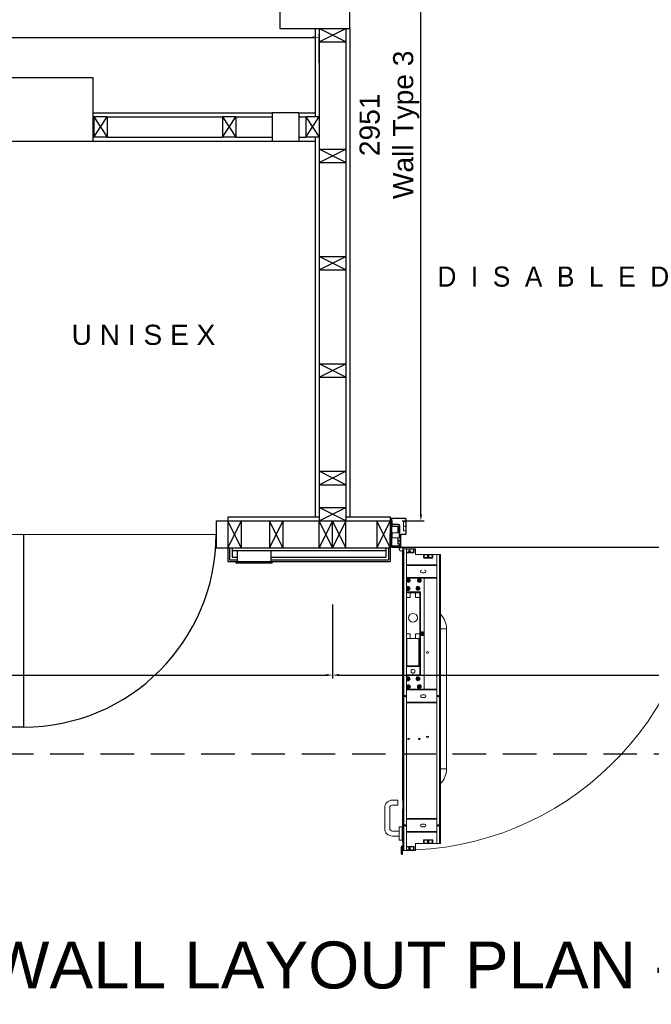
# Model space of a CAD drawing. Extents: x 333785 to 385459, y -97479 to 8502.
# Tile 4 of 89: x 341482 to 343837, y -77330 to -73662. Entities that reach past the tile are written whole.
import ezdxf

# ---------------------------------------------------------------- set-up
doc = ezdxf.new("R2010")
doc.units = 0
doc.header["$LTSCALE"] = 10
doc.linetypes.add('DASHED', pattern=[0.75, 0.5, -0.25])
doc.layers.get('0').update_dxf_attribs({"color": 1, "linetype": 'CONTINUOUS'})
doc.layers.get('DEFPOINTS').update_dxf_attribs({"linetype": 'CONTINUOUS'})
doc.layers.add('A000T600', color=6, linetype='CONTINUOUS')
doc.styles.add('ARIAL', font='arial.ttf', dxfattribs={"height": 75})
doc.styles.add('SWISS', font='swissel.ttf', dxfattribs={"height": 10})
doc.dimstyles.new('AEC-A', dxfattribs={"dimscale": 50, "dimtxt": 28, "dimasz": 2.5, "dimexe": 1.25, "dimexo": 0.625, "dimtad": 1, "dimdec": 1, "dimdsep": 46, "dimtxsty": 'ARIAL', "dimcen": 2.5, "dimadec": 0, "dimazin": 0, "dimtfac": 1, "dimtdec": 0, "dimtmove": 2, "dimatfit": 3, "dimfxl": 1, "dimtolj": 1, "dimtzin": 0, "dimarcsym": 0})

# ---------------------------------------------------------------- blocks, each defined once
blk = doc.blocks.new('*D703')
at = {"layer": 'A000T600', "color": 6, "linetype": 'Continuous', "lineweight": -2, "transparency": 16777216}
for p, q in [((342648.4, -75840.5), (342648.4, -76115.5)), ((345763.4, -75840.5), (345763.4, -76115.5)), ((342672.8, -76103.3), (345738.9, -76103.3))]:
    blk.add_line(p, q, dxfattribs=at)
at = {"layer": 'A000T600', "color": 6, "transparency": 16777216}
for points in [[(342672.8, -76099.2), (342672.8, -76107.3), (342648.4, -76103.3)], [(345738.9, -76099.2), (345738.9, -76107.3), (345763.4, -76103.3)]]:
    blk.add_solid(points, dxfattribs=at)
at = {"layer": 'DEFPOINTS', "color": 0, "transparency": 16777216}
for p in [(342648.4, -75834.4), (345763.4, -75834.4), (345763.4, -76103.3)]:
    blk.add_point(p, dxfattribs=at)
at = {"layer": 'A000T600', "color": 7, "transparency": 16777216, "insert": (344205.9, -75986), "char_height": 75, "attachment_point": 5, "style": 'ARIAL'}
blk.add_mtext('\\A1;3115\\PWall Type D', dxfattribs=at)
blk = doc.blocks.new('*D704')
at = {"layer": 'A000T600', "color": 6, "linetype": 'Continuous', "lineweight": -2, "transparency": 16777216}
for p, q in [((339438.4, -75840.5), (339438.4, -76115.5)), ((342648.4, -75840.5), (342648.4, -76115.5)), ((339462.8, -76103.3), (342623.9, -76103.3))]:
    blk.add_line(p, q, dxfattribs=at)
at = {"layer": 'A000T600', "color": 6, "transparency": 16777216}
for points in [[(339462.8, -76099.2), (339462.8, -76107.3), (339438.4, -76103.3)], [(342623.9, -76099.2), (342623.9, -76107.3), (342648.4, -76103.3)]]:
    blk.add_solid(points, dxfattribs=at)
at = {"layer": 'DEFPOINTS', "color": 0, "transparency": 16777216}
for p in [(339438.4, -75834.4), (342648.4, -75834.4), (342648.4, -76103.3)]:
    blk.add_point(p, dxfattribs=at)
at = {"layer": 'A000T600', "color": 7, "transparency": 16777216, "insert": (341043.4, -75986), "char_height": 75, "attachment_point": 5, "style": 'ARIAL'}
blk.add_mtext('\\A1;3210\\PWall Type E', dxfattribs=at)
blk = doc.blocks.new('*D706')
at = {"layer": 'A000T600', "color": 6, "linetype": 'Continuous', "lineweight": -2, "transparency": 16777216}
for p, q in [((339438.4, -73822.5), (339438.4, -73715.7)), ((342598.4, -73822.5), (342598.4, -73715.7)), ((339462.8, -73728), (342573.9, -73728))]:
    blk.add_line(p, q, dxfattribs=at)
at = {"layer": 'A000T600', "color": 6, "transparency": 16777216}
for points in [[(339462.8, -73723.9), (339462.8, -73732), (339438.4, -73728)], [(342573.9, -73723.9), (342573.9, -73732), (342598.4, -73728)]]:
    blk.add_solid(points, dxfattribs=at)
at = {"layer": 'DEFPOINTS', "color": 0, "transparency": 16777216}
for p in [(342598.4, -73728), (339438.4, -73828.6), (342598.4, -73828.6)]:
    blk.add_point(p, dxfattribs=at)
at = {"layer": 'A000T600', "color": 7, "transparency": 16777216, "insert": (341018.4, -73610.5), "char_height": 75, "attachment_point": 5, "style": 'ARIAL'}
blk.add_mtext('\\A1;3160\\PWall Type 1', dxfattribs=at)
blk = doc.blocks.new('*D708')
at = {"layer": 'A000T600', "color": 6, "linetype": 'Continuous', "lineweight": -2, "transparency": 16777216}
for p, q in [((342908.4, -72578.2), (342990.2, -72578.2)), ((342978, -75504.7), (342978, -72602.6)), ((342908.4, -75529.2), (342990.2, -75529.2))]:
    blk.add_line(p, q, dxfattribs=at)
at = {"layer": 'A000T600', "color": 6, "transparency": 16777216}
for points in [[(342973.9, -72602.6), (342982.1, -72602.6), (342978, -72578.2)], [(342973.9, -75504.7), (342982.1, -75504.7), (342978, -75529.2)]]:
    blk.add_solid(points, dxfattribs=at)
at = {"layer": 'DEFPOINTS', "color": 0, "transparency": 16777216}
for p in [(342902.3, -72578.2), (342978, -72578.2), (342902.3, -75529.2)]:
    blk.add_point(p, dxfattribs=at)
at = {"layer": 'A000T600', "color": 7, "transparency": 16777216, "insert": (342860.6, -74053.7), "char_height": 75, "attachment_point": 5, "rotation": 90, "style": 'ARIAL'}
blk.add_mtext('\\A1;2951\\PWall Type 3', dxfattribs=at)

msp = doc.modelspace()

# ---------------------------------------------------------------- linework, layer by layer
for p, q in [((342451.9, -73290.7), (342451.9, -73694.9)), ((342713.4, -73694.9), (342713.4, -73290.7)), ((342451.9, -73694.9), (342598.4, -73694.9)), ((342698.4, -73694.9), (342713.4, -73694.9)), ((341351, -74114.2), (341755.2, -74114.2))]:
    msp.add_line(p, q)
at = {"color": 1, "linetype": 'Continuous', "lineweight": 15}
for p, q in [((342865.8, -75549.5), (342863.8, -75551.5)), ((342863.8, -75551.5), (342863.8, -75571.5)), ((342864.3, -75522.1), (342864.3, -75528.2)), ((342866.3, -75528.2), (342864.3, -75528.2)), ((342866.8, -75549.5), (342865.8, -75549.5)), ((342865.8, -75549.5), (342865.8, -75573.5)), ((342866.3, -75522.1), (342866.3, -75528.2)), ((342869.8, -75521.5), (342866.8, -75521.5)), ((342866.8, -75521.5), (342866.8, -75524)), ((342866.8, -75524), (342866.8, -75621.8)), ((342869.8, -75524), (342866.8, -75524)), ((342919.4, -75518.2), (342868.2, -75518.2)), ((342919.4, -75520.2), (342868.2, -75520.2)), ((342869.8, -75521.5), (342869.8, -75524)), ((342869.8, -75524), (342869.8, -75621.8)), ((342869.8, -75526.9), (342871.3, -75526.9)), ((342893.5, -75540.6), (342869.8, -75540.6)), ((342893.5, -75543.6), (342869.8, -75543.6)), ((342892.5, -75549.5), (342869.8, -75549.5)), ((342871.3, -75526.9), (342871.3, -75540.6)), ((342871.3, -75543.6), (342871.3, -75549.5)), ((342894, -75551), (342892.5, -75549.5)), ((342892.5, -75549.5), (342892.5, -75573.5)), ((342894, -75551), (342894, -75572)), ((342896.8, -75592.1), (342896.8, -75546.9)), ((342899.8, -75592.1), (342899.8, -75546.9)), ((342913.3, -75532.1), (342921.3, -75532.1)), ((342913.3, -75566.3), (342913.3, -75532.1)), ((342921.3, -75576.3), (342921.3, -75522.1)), ((342923.3, -75522.1), (342923.3, -75528.2)), ((342923.3, -75576.3), (342923.3, -75522.1)), ((342863.8, -75571.5), (342865.8, -75573.5)), ((342865.8, -75573.5), (342866.8, -75573.5)), ((342869.8, -75573.5), (342892.5, -75573.5)), ((342871.3, -75573.5), (342871.3, -75592.2)), ((342892.5, -75573.5), (342894, -75572)), ((342899.8, -75581.2), (342899.8, -75592.1)), ((342899.8, -75581.2), (342901.3, -75581.2)), ((342901.5, -75580.9), (342901.3, -75580.9)), ((342901.3, -75581.2), (342901.3, -75580.9)), ((342901.3, -75581.2), (342901.3, -75582.1)), ((342901.3, -75624.3), (342901.3, -75582.1)), ((342903.3, -75624.3), (342903.3, -75582.1)), ((342905.2, -75578.2), (342919.4, -75578.2)), ((342905.2, -75580.2), (342919.4, -75580.2)), ((342921.3, -75566.3), (342913.3, -75566.3)), ((342865.8, -75592.2), (342863.8, -75594.2)), ((342863.8, -75594.2), (342863.8, -75613.1)), ((342863.8, -75613.1), (342863.8, -75614.2)), ((342863.8, -75614.2), (342865.8, -75616.2)), ((342864.3, -75618.2), (342866.3, -75618.2)), ((342864.3, -75618.2), (342864.3, -75624.3)), ((342866.8, -75592.2), (342865.8, -75592.2)), ((342865.8, -75592.2), (342865.8, -75614.9)), ((342865.8, -75614.9), (342865.8, -75616.2)), ((342865.8, -75616.2), (342866.8, -75616.2)), ((342866.3, -75618.2), (342866.3, -75624.3)), ((342869.8, -75621.8), (342866.8, -75621.8)), ((342866.8, -75621.8), (342866.8, -75622.1)), ((342866.8, -75622.1), (342893.5, -75622.1)), ((342866.8, -75625.1), (342866.8, -75622.1)), ((342866.8, -75625.1), (342893.5, -75625.1)), ((342868.2, -75626.2), (342899.4, -75626.2)), ((342892.5, -75592.2), (342869.8, -75592.2)), ((342869.8, -75621.8), (342869.8, -75622.1)), ((342893.3, -75593), (342892.5, -75592.2)), ((342892.5, -75592.2), (342892.5, -75614.9)), ((342892.5, -75616.2), (342894, -75614.7)), ((342892.5, -75614.9), (342892.5, -75616.2)), ((342893.3, -75614.3), (342893.3, -75592.1)), ((342893.3, -75592.1), (342901.3, -75592.1)), ((342901.3, -75614.3), (342893.3, -75614.3)), ((342894, -75614.3), (342894, -75614.7)), ((342896.8, -75618.8), (342896.8, -75614.3)), ((342899.6, -75626.1), (342899.6, -75620.4)), ((342899.8, -75618.8), (342899.8, -75614.3)), ((342899.8, -75614.3), (342899.8, -75621.2)), ((342899.8, -75621.2), (342901.3, -75621.2)), ((342899.8, -75626.1), (342899.8, -75621.2)), ((342903.3, -75624.3), (342903.3, -75618.2)), ((342868.2, -75628.2), (342899.4, -75628.2)), ((342909, -76570.8), (342909, -75639.9)), ((342911, -75633.3), (342911, -76756.1)), ((342914.4, -75633.3), (342914.4, -76756.1)), ((342914.4, -75633.3), (342924, -75633.3)), ((342914.4, -75633.3), (342957.5, -75633.3)), ((342924, -75633.3), (342924, -76756.1)), ((342924, -75634.8), (342951, -75634.8)), ((342924, -75645.8), (342951, -75645.8)), ((342951, -75647.8), (342924, -75647.8)), ((342951, -75645.8), (342951, -75634.8)), ((342951, -75634.8), (342953, -75634.8)), ((342951, -75645.8), (342951, -75647.8)), ((342953, -75645.8), (342951, -75645.8)), ((342953, -75634.8), (342953, -75645.8)), ((342957.5, -75633.3), (342957.5, -75653.8)), ((342957.5, -75653.8), (343038, -75653.8)), ((342987.8, -75665.8), (342987.8, -75654.8)), ((342987.8, -75654.8), (342989.8, -75654.8)), ((342989.8, -75654.8), (342989.8, -75665.8)), ((342989.8, -75654.8), (343020.3, -75654.8)), ((343020.3, -75665.8), (343020.3, -75654.8)), ((343020.3, -75654.8), (343022.3, -75654.8)), ((343022.3, -75654.8), (343022.3, -75665.8)), ((343038, -75653.8), (343038, -76730.6)), ((343047.6, -75653.8), (343038, -75653.8)), ((343047.6, -75653.8), (343047.6, -76730.6)), ((343051, -75653.8), (343047.6, -75653.8)), ((343051, -75653.8), (343051, -76730.6)), ((342924, -75692.8), (343038, -75692.8)), ((343038, -75695.3), (342924, -75695.3)), ((342989.8, -75665.8), (342987.8, -75665.8)), ((342989.8, -75665.8), (342989.8, -75667.8)), ((342989.8, -75665.8), (343020.3, -75665.8)), ((343020.3, -75667.8), (342989.8, -75667.8)), ((343022.3, -75665.8), (343020.3, -75665.8)), ((343020.3, -75665.8), (343020.3, -75667.8)), ((342981, -75722.8), (342991, -75722.8)), ((342924, -75740.3), (343038, -75740.3)), ((343038, -75742.8), (342924, -75742.8)), ((342989.6, -75947.6), (342989.6, -75742.8)), ((342976.7, -75793.8), (342924, -75793.8)), ((342938.3, -75796.8), (342924, -75796.8)), ((342938.3, -75814.3), (342938.3, -75796.8)), ((342958.3, -75796.8), (342938.3, -75796.8)), ((342958.3, -75814.3), (342958.3, -75796.8)), ((342973.7, -75796.8), (342958.3, -75796.8)), ((342965.5, -75778.2), (342965.5, -75782.9)), ((342967.5, -75778.2), (342967.5, -75782.9)), ((342967.6, -75778.2), (342967.6, -75782.9)), ((342973.7, -75796.8), (342973.7, -75793.8)), ((342973.7, -75814.3), (342973.7, -75796.8)), ((342974.7, -76101.8), (342974.7, -75793.8)), ((342975.8, -75947.6), (342975.8, -75793.8)), ((342976.7, -75945.1), (342976.7, -75793.8)), ((342938.3, -75814.3), (342924, -75814.3)), ((342973.7, -75814.3), (342958.3, -75814.3)), ((342973.7, -75814.3), (342973.7, -75949.3)), ((342924, -75949.3), (342938.3, -75949.3)), ((342938.3, -75966.8), (342938.3, -75949.3)), ((342958.3, -75966.8), (342958.3, -75949.3)), ((342958.3, -75949.3), (342973.7, -75949.3)), ((342973.7, -75966.8), (342973.7, -75949.3)), ((342975.8, -76101.8), (342975.8, -75950.1)), ((342976.7, -76101.8), (342976.7, -75952.6)), ((342989.6, -76156.3), (342989.6, -75950.1)), ((343051, -75931.3), (343056.5, -75931.3)), ((343056.5, -75931.3), (343073.5, -75931.3)), ((343073.5, -76453.1), (343073.5, -75931.3)), ((342911, -75986.3), (342909.4, -75986.3)), ((342909.4, -76366.3), (342909.4, -75986.3)), ((342924, -75966.8), (342938.3, -75966.8)), ((342925.8, -75966.8), (342925.8, -76068.8)), ((342938.3, -75966.8), (342943.6, -75966.8)), ((342953, -75966.8), (342943.6, -75966.8)), ((342953, -75966.8), (342958.3, -75966.8)), ((342958.3, -75966.8), (342973.7, -75966.8)), ((342970.8, -76068.8), (342970.8, -75966.8)), ((342973.7, -76101.8), (342973.7, -75966.8)), ((342924, -76101.8), (342976.7, -76101.8)), ((342925.8, -76071.8), (342925.8, -76068.8)), ((342937.1, -76068.8), (342925.8, -76068.8)), ((342948.3, -76071.8), (342925.8, -76071.8)), ((342948.3, -76068.8), (342937.1, -76068.8)), ((342948.3, -76080.8), (342941.4, -76084.8)), ((342941.4, -76084.8), (342941.4, -76092.8)), ((342941.4, -76092.8), (342948.3, -76096.8)), ((342948.3, -76071.8), (342948.3, -76068.8)), ((342959.6, -76068.8), (342948.3, -76068.8)), ((342970.8, -76071.8), (342948.3, -76071.8)), ((342955.3, -76084.8), (342948.3, -76080.8)), ((342948.3, -76096.8), (342955.3, -76092.8)), ((342955.3, -76092.8), (342955.3, -76084.8)), ((342970.8, -76068.8), (342959.6, -76068.8)), ((342970.8, -76071.8), (342970.8, -76068.8)), ((342965.5, -76114.8), (342965.5, -76119.5)), ((342967.5, -76114.8), (342967.5, -76119.5)), ((342967.6, -76114.8), (342967.6, -76119.5)), ((342924, -76156.3), (343038, -76156.3)), ((343038, -76158.8), (342924, -76158.8)), ((342991, -76176.3), (342981, -76176.3)), ((342924, -76203.8), (343038, -76203.8)), ((343038, -76206.3), (342924, -76206.3)), ((342981, -76186.3), (342991, -76186.3)), ((342971.5, -76338.2), (342971.5, -76344.5)), ((342909.4, -76366.3), (342911, -76366.3)), ((343051, -76453.1), (343056.5, -76453.1)), ((343056.5, -76453.1), (343073.5, -76453.1)), ((342892.5, -76569.1), (342871.5, -76569.1)), ((342892.5, -76569.1), (342892.5, -76588.1)), ((342843, -76597.6), (342843, -76674.6)), ((342862, -76674.6), (342862, -76597.6)), ((342871.5, -76588.1), (342892.5, -76588.1)), ((342909, -76602.6), (342911, -76602.6)), ((342909, -76612.6), (342909, -76602.6)), ((342911, -76612.6), (342909, -76612.6)), ((342909, -76699.6), (342909, -76612.6)), ((342924, -76638.1), (343038, -76638.1)), ((343038, -76640.6), (342924, -76640.6)), ((342897, -76684.1), (342871.5, -76684.1)), ((342897, -76717.6), (342897, -76669.6)), ((342908, -76668.6), (342898, -76668.6)), ((342909, -76667.6), (342908, -76667.6)), ((342908, -76718.6), (342908, -76667.6)), ((342924, -76685.6), (343038, -76685.6)), ((343038, -76688.1), (342924, -76688.1)), ((342991, -76658.1), (342981, -76658.1)), ((342981, -76668.1), (342991, -76668.1)), ((342871.5, -76703.1), (342897, -76703.1)), ((342898, -76718.6), (342908, -76718.6)), ((342908, -76718.6), (342911, -76718.6)), ((342909, -76699.6), (342911, -76699.6)), ((342909, -76709.6), (342909, -76699.6)), ((342911, -76709.6), (342909, -76709.6)), ((342909, -76726.2), (342909, -76718.6)), ((342909, -76726.2), (342911, -76726.2)), ((342987.8, -76718.6), (342989.8, -76718.6)), ((342987.8, -76729.6), (342987.8, -76718.6)), ((342989.8, -76718.6), (342989.8, -76716.6)), ((342989.8, -76716.6), (343020.3, -76716.6)), ((343020.3, -76718.6), (342989.8, -76718.6)), ((342989.8, -76718.6), (342989.8, -76729.6)), ((343020.3, -76718.6), (343020.3, -76716.6)), ((343020.3, -76718.6), (343022.3, -76718.6)), ((343020.3, -76729.6), (343020.3, -76718.6)), ((343022.3, -76718.6), (343022.3, -76729.6)), ((342906.5, -76744.4), (342905, -76744.4)), ((342905, -76744.4), (342905, -76769.3)), ((342906, -76742), (342910.5, -76737.5)), ((342907.1, -76743), (342906, -76742)), ((342906.5, -76744.4), (342906.5, -76769.3)), ((342908, -76751), (342906.5, -76751)), ((342911, -76742.1), (342907, -76746.1)), ((342907, -76746.1), (342907, -76746.9)), ((342911, -76746.9), (342907, -76746.9)), ((342907.1, -76743), (342911, -76739.1)), ((342908, -76751), (342908, -76758.6)), ((342908, -76758.6), (342909.5, -76758.6)), ((342908, -76769.3), (342908, -76758.6)), ((342909.5, -76769.3), (342909.5, -76758.6)), ((342911, -76747.6), (342909.9, -76747.6)), ((342909.9, -76749.1), (342909.9, -76747.6)), ((342911, -76749.1), (342909.9, -76749.1)), ((342911, -76738.1), (342910.5, -76737.5)), ((342911, -76756.1), (342914.4, -76756.1)), ((342914.4, -76756.1), (342924, -76756.1)), ((342924, -76741.6), (342951, -76741.6)), ((342951, -76743.6), (342924, -76743.6)), ((342951, -76754.6), (342924, -76754.6)), ((342957.5, -76756.1), (342924, -76756.1)), ((342937.7, -76747.6), (342933.9, -76747.6)), ((342937.5, -76749.1), (342934.1, -76749.1)), ((342937.4, -76746.9), (342934.2, -76746.9)), ((342951, -76743.6), (342951, -76741.6)), ((342951, -76743.6), (342953, -76743.6)), ((342951, -76754.6), (342951, -76743.6)), ((342953, -76754.6), (342951, -76754.6)), ((342953, -76743.6), (342953, -76754.6)), ((343038, -76730.6), (342957.5, -76730.6)), ((342957.5, -76730.6), (342957.5, -76756.1)), ((342989.8, -76729.6), (342987.8, -76729.6)), ((343020.3, -76729.6), (342989.8, -76729.6)), ((343022.3, -76729.6), (343020.3, -76729.6)), ((343038, -76730.6), (343047.6, -76730.6)), ((343047.6, -76730.6), (343051, -76730.6)), ((342906.5, -76769.3), (342905, -76769.3)), ((342906.5, -76768.6), (342908, -76768.6)), ((342908, -76769.3), (342909.5, -76769.3))]:
    msp.add_line(p, q, dxfattribs=at)
msp.add_lwpolyline([(341351, -74114.2), (341351, -73877.6), (341755.2, -73877.6), (341755.2, -74114.2)])
for centre, radius in [((342918.5, -75549.2), 1.25), ((342898.5, -75603.2), 1.25), ((342935.8, -75641.3), 3.5), ((342935.8, -75641.3), 2), ((343005, -75661.3), 3.5), ((343005, -75661.3), 2), ((342932.1, -75751.3), 7), ((342932.1, -75751.3), 4.75), ((342932.1, -75751.3), 2.5), ((342972.1, -75751.3), 7), ((342972.1, -75751.3), 4.75), ((342972.1, -75751.3), 2.5), ((342930.1, -75780.6), 5.25), ((342930.1, -75780.6), 4.75), ((342930.1, -75780.6), 2.55), ((342966.6, -75780.6), 7.4), ((342966.6, -75780.6), 5.25), ((342966.6, -75780.6), 4.75), ((342966.6, -75780.6), 2.55), ((342948.3, -75889.8), 16.5), ((342982.7, -75948.8), 7), ((342982.7, -75948.8), 4.75), ((342982.7, -75948.8), 2.5), ((343002.6, -76018.8), 3.2), ((342930.1, -76117.1), 5.25), ((342932.1, -76146.3), 7), ((342930.1, -76117.1), 4.75), ((342930.1, -76117.1), 2.55), ((342966.6, -76117.1), 7.4), ((342966.6, -76117.1), 5.25), ((342966.6, -76117.1), 4.75), ((342966.6, -76117.1), 2.55), ((342972.1, -76146.3), 7), ((342932.1, -76146.3), 4.75), ((342932.1, -76146.3), 2.5), ((342972.1, -76146.3), 4.75), ((342972.1, -76146.3), 2.5), ((342919, -76181.3), 2.5), ((343043, -76181.3), 2.5), ((342932.1, -76341.3), 3.2), ((342972.1, -76341.3), 3.2), ((343002.6, -76333.8), 3.2), ((342919, -76663.1), 2.5), ((343043, -76663.1), 2.5), ((343005, -76723.1), 3.5), ((343005, -76723.1), 2), ((342935.8, -76748.1), 3.5), ((342935.8, -76748.1), 2)]:
    msp.add_circle(centre, radius, dxfattribs=at)
for centre, radius, start, end in [((342868.2, -75522.1), 3.9, 90, 180), ((342868.2, -75522.1), 1.9, 90, 180), ((342893.5, -75546.9), 6.3, 0, 90), ((342893.5, -75546.9), 3.3, 0, 90), ((342919.4, -75522.1), 3.9, 0, 90), ((342919.4, -75522.1), 1.9, 0, 90), ((342905.2, -75582.1), 3.9, 90, 180), ((342905.2, -75582.1), 1.9, 90, 180), ((342919.4, -75576.3), 1.9, 270, 0), ((342919.4, -75576.3), 3.9, 270, 0), ((342868.2, -75624.3), 3.9, 180, 270), ((342868.2, -75624.3), 1.9, 180, 270), ((342893.5, -75618.8), 6.3, 270, 0), ((342893.5, -75618.8), 3.3, 270, 0), ((342899.4, -75624.3), 1.9, 270, 0), ((342899.4, -75624.3), 3.9, 270, 0), ((342904.1, -75634.6), 1121.5, 272.7317, 1.3514), ((342903.9, -75634.6), 7.25, 124.4382, 180), ((342904.1, -75634.6), 6.75, 180, 96.8067), ((342904.1, -75634.6), 6.75, 96.8066, 180), ((342951, -75645.8), 2, 270, 0), ((342989.8, -75665.8), 2, 180, 270), ((343020.3, -75665.8), 2, 270, 0), ((342981, -75717.8), 5, 90, 270), ((342991, -75717.8), 5, 270, 90), ((342930.1, -75780.6), 7.4, 215.4594, 144.5406), ((342996.5, -75931.3), 77, 0, 44.9444), ((342930.1, -76117.1), 7.4, 215.4594, 144.5406), ((342981, -76181.3), 5, 90, 270), ((342991, -76181.3), 5, 270, 90), ((342996.5, -76453.1), 77, 315.0556, 0), ((342871.5, -76597.6), 28.5, 90, 180), ((342871.5, -76597.6), 9.5, 90, 180), ((342871.5, -76674.6), 28.5, 180, 270), ((342871.5, -76674.6), 9.5, 180, 270), ((342898, -76669.6), 1, 90, 180), ((342981, -76663.1), 5, 90, 270), ((342991, -76663.1), 5, 270, 90), ((342898, -76717.6), 1, 180, 270), ((342989.8, -76718.6), 2, 90, 180), ((343020.3, -76718.6), 2, 0, 90), ((342908.4, -76744.4), 3.4, 135, 180), ((342908.4, -76744.4), 1.9, 135, 180), ((342909.9, -76751), 3.4, 90, 180), ((342909.9, -76751), 1.9, 90, 180), ((342909.1, -76736.2), 1.9, 315, 0), ((342951, -76743.6), 2, 0, 90), ((342907.3, -76769.3), 2.25, 180, 0), ((342907.3, -76769.3), 0.75, 180, 0)]:
    msp.add_arc(centre, radius, start, end, dxfattribs=at)
for points, knots in [([(342927.1, -75748.5), (342927.1, -75748.5), (342927.1, -75748.5), (342927.2, -75748.4), (342927.4, -75748.3), (342928, -75748), (342928.9, -75747.4), (342929.9, -75746.9), (342930.7, -75746.4), (342931.3, -75746.1), (342931.7, -75745.8), (342931.9, -75745.7), (342932, -75745.6), (342932, -75745.6), (342932.1, -75745.6), (342932.1, -75745.6)], [0, 0, 0, 0, 0.027094, 0.054103, 0.098164, 0.173411, 0.390594, 0.570498, 0.694002, 0.829235, 0.880318, 0.931719, 0.963764, 0.991152, 1, 1, 1, 1]), ([(342927.1, -75754.2), (342927.1, -75754.2), (342927.1, -75754.2), (342927.1, -75754.2), (342927.1, -75754), (342927.1, -75753.7), (342927.1, -75752.8), (342927.1, -75751.3), (342927.1, -75749.9), (342927.1, -75749), (342927.1, -75748.7), (342927.1, -75748.5), (342927.1, -75748.5), (342927.1, -75748.5), (342927.1, -75748.5)], [0, 0, 0, 0, 0.008964, 0.035066, 0.070141, 0.12374, 0.223942, 0.500165, 0.807872, 0.868265, 0.929148, 0.961337, 0.993822, 1, 1, 1, 1]), ([(342932.1, -75757.1), (342932, -75757.1), (342932, -75757.1), (342931.9, -75757), (342931.7, -75756.9), (342931.1, -75756.6), (342930.2, -75756.1), (342929.3, -75755.5), (342928.4, -75755), (342927.9, -75754.7), (342927.4, -75754.4), (342927.2, -75754.3), (342927.1, -75754.2), (342927.1, -75754.2), (342927.1, -75754.2), (342927.1, -75754.2)], [0, 0, 0, 0, 0.027093, 0.054104, 0.098165, 0.173409, 0.390595, 0.570498, 0.694003, 0.829236, 0.880319, 0.93172, 0.963765, 0.991152, 1, 1, 1, 1]), ([(342932.1, -75745.6), (342932.1, -75745.6), (342932.1, -75745.6), (342932.2, -75745.7), (342932.4, -75745.8), (342933, -75746.1), (342933.9, -75746.6), (342934.8, -75747.2), (342935.7, -75747.7), (342936.2, -75748), (342936.7, -75748.3), (342936.9, -75748.4), (342937, -75748.4), (342937, -75748.5), (342937, -75748.5), (342937, -75748.5)], [0, 0, 0, 0, 0.027094, 0.054103, 0.098167, 0.173409, 0.390597, 0.570498, 0.694003, 0.829237, 0.880318, 0.931719, 0.963766, 0.991152, 1, 1, 1, 1]), ([(342937, -75754.2), (342937, -75754.2), (342937, -75754.2), (342936.9, -75754.3), (342936.7, -75754.4), (342936.1, -75754.7), (342935.2, -75755.3), (342934.2, -75755.8), (342933.4, -75756.3), (342932.8, -75756.6), (342932.4, -75756.9), (342932.2, -75757), (342932.1, -75757.1), (342932.1, -75757.1), (342932.1, -75757.1), (342932.1, -75757.1)], [0, 0, 0, 0, 0.027094, 0.054103, 0.098166, 0.17341, 0.390596, 0.570497, 0.694002, 0.829237, 0.880319, 0.93172, 0.963766, 0.991152, 1, 1, 1, 1]), ([(342937, -75748.5), (342937, -75748.5), (342937, -75748.5), (342937, -75748.5), (342937, -75748.7), (342937, -75749), (342937, -75749.9), (342937, -75751.4), (342937, -75752.8), (342937, -75753.7), (342937, -75754), (342937, -75754.2), (342937, -75754.2), (342937, -75754.2), (342937, -75754.2)], [0, 0, 0, 0, 0.0089635, 0.0350656, 0.0701406, 0.1237398, 0.2239416, 0.5001642, 0.80787, 0.8682677, 0.9291469, 0.9613384, 0.9938225, 1, 1, 1, 1]), ([(342967.1, -75748.5), (342967.1, -75748.5), (342967.1, -75748.5), (342967.2, -75748.4), (342967.4, -75748.3), (342968, -75748), (342968.9, -75747.4), (342969.9, -75746.9), (342970.7, -75746.4), (342971.3, -75746.1), (342971.7, -75745.8), (342971.9, -75745.7), (342972, -75745.6), (342972, -75745.6), (342972.1, -75745.6), (342972.1, -75745.6)], [0, 0, 0, 0, 0.027094, 0.054103, 0.098164, 0.17341, 0.390594, 0.570498, 0.694002, 0.829235, 0.880318, 0.931719, 0.963764, 0.991152, 1, 1, 1, 1]), ([(342967.1, -75754.2), (342967.1, -75754.2), (342967.1, -75754.2), (342967.1, -75754.2), (342967.1, -75754), (342967.1, -75753.7), (342967.1, -75752.8), (342967.1, -75751.3), (342967.1, -75749.9), (342967.1, -75749), (342967.1, -75748.7), (342967.1, -75748.5), (342967.1, -75748.5), (342967.1, -75748.5), (342967.1, -75748.5)], [0, 0, 0, 0, 0.008964, 0.035066, 0.070141, 0.12374, 0.223942, 0.500165, 0.807872, 0.868265, 0.929148, 0.961337, 0.993822, 1, 1, 1, 1]), ([(342972.1, -75757.1), (342972, -75757.1), (342972, -75757.1), (342971.9, -75757), (342971.7, -75756.9), (342971.1, -75756.6), (342970.2, -75756.1), (342969.3, -75755.5), (342968.4, -75755), (342967.9, -75754.7), (342967.4, -75754.4), (342967.2, -75754.3), (342967.1, -75754.2), (342967.1, -75754.2), (342967.1, -75754.2), (342967.1, -75754.2)], [0, 0, 0, 0, 0.027093, 0.054104, 0.098165, 0.173409, 0.390595, 0.570498, 0.694003, 0.829236, 0.880319, 0.93172, 0.963765, 0.991152, 1, 1, 1, 1]), ([(342972.1, -75745.6), (342972.1, -75745.6), (342972.1, -75745.6), (342972.2, -75745.7), (342972.4, -75745.8), (342973, -75746.1), (342973.9, -75746.6), (342974.8, -75747.2), (342975.7, -75747.7), (342976.2, -75748), (342976.7, -75748.3), (342976.9, -75748.4), (342977, -75748.4), (342977, -75748.5), (342977, -75748.5), (342977, -75748.5)], [0, 0, 0, 0, 0.027094, 0.054103, 0.098167, 0.173409, 0.390597, 0.570499, 0.694002, 0.829237, 0.880319, 0.931719, 0.963766, 0.991152, 1, 1, 1, 1]), ([(342977, -75754.2), (342977, -75754.2), (342977, -75754.2), (342976.9, -75754.3), (342976.7, -75754.4), (342976.1, -75754.7), (342975.2, -75755.3), (342974.2, -75755.8), (342973.4, -75756.3), (342972.8, -75756.6), (342972.4, -75756.9), (342972.2, -75757), (342972.1, -75757.1), (342972.1, -75757.1), (342972.1, -75757.1), (342972.1, -75757.1)], [0, 0, 0, 0, 0.027094, 0.0541031, 0.0981659, 0.1734099, 0.3905956, 0.5704968, 0.6940014, 0.8292366, 0.8803194, 0.9317202, 0.9637656, 0.9911522, 1, 1, 1, 1]), ([(342977, -75748.5), (342977, -75748.5), (342977, -75748.5), (342977, -75748.5), (342977, -75748.7), (342977, -75749), (342977, -75749.9), (342977, -75751.4), (342977, -75752.8), (342977, -75753.7), (342977, -75754), (342977, -75754.2), (342977, -75754.2), (342977, -75754.2), (342977, -75754.2)], [0, 0, 0, 0, 0.0089635, 0.0350656, 0.0701406, 0.1237398, 0.2239416, 0.5001642, 0.80787, 0.8682677, 0.9291469, 0.9613384, 0.9938225, 1, 1, 1, 1]), ([(342976.9, -75948.5), (342976.9, -75948.5), (342976.9, -75948.5), (342977, -75948.4), (342977.1, -75948.2), (342977.5, -75947.6), (342978.1, -75946.8), (342978.7, -75945.8), (342979.2, -75945), (342979.6, -75944.5), (342979.9, -75944.1), (342980, -75943.9), (342980.1, -75943.7), (342980.1, -75943.7), (342980.1, -75943.7), (342980.1, -75943.7)], [0, 0, 0, 0, 0.027094, 0.0541032, 0.0981637, 0.1734114, 0.3905938, 0.5704978, 0.6940014, 0.8292355, 0.8803178, 0.9317201, 0.9637658, 0.9911522, 1, 1, 1, 1]), ([(342979.5, -75953.6), (342979.5, -75953.6), (342979.5, -75953.6), (342979.5, -75953.6), (342979.4, -75953.5), (342979.2, -75953.2), (342978.8, -75952.3), (342978.2, -75951), (342977.5, -75949.7), (342977.1, -75948.9), (342977, -75948.7), (342976.9, -75948.5), (342976.9, -75948.5), (342976.9, -75948.5), (342976.9, -75948.5)], [0, 0, 0, 0, 0.0089635, 0.0350654, 0.0701414, 0.1237388, 0.2239396, 0.500163, 0.8078702, 0.8682676, 0.9291458, 0.9613376, 0.9938225, 1, 1, 1, 1]), ([(342985.2, -75954), (342985.2, -75954), (342985.2, -75954), (342985.1, -75954), (342984.9, -75954), (342984.2, -75953.9), (342983.1, -75953.9), (342982, -75953.8), (342981.1, -75953.7), (342980.4, -75953.7), (342979.9, -75953.7), (342979.7, -75953.7), (342979.5, -75953.6), (342979.5, -75953.6), (342979.5, -75953.6), (342979.5, -75953.6)], [0, 0, 0, 0, 0.027094, 0.054103, 0.098165, 0.173409, 0.390595, 0.570497, 0.694002, 0.829237, 0.880319, 0.93172, 0.963765, 0.991152, 1, 1, 1, 1]), ([(342980.1, -75943.7), (342980.1, -75943.7), (342980.1, -75943.7), (342980.2, -75943.7), (342980.5, -75943.7), (342981.1, -75943.8), (342982.2, -75943.8), (342983.3, -75943.9), (342984.3, -75944), (342984.9, -75944), (342985.4, -75944), (342985.7, -75944), (342985.8, -75944.1), (342985.8, -75944.1), (342985.8, -75944.1), (342985.8, -75944.1)], [0, 0, 0, 0, 0.027094, 0.054103, 0.098165, 0.173409, 0.390595, 0.570497, 0.694003, 0.829237, 0.880319, 0.93172, 0.963765, 0.991152, 1, 1, 1, 1]), ([(342988.4, -75949.2), (342988.4, -75949.2), (342988.4, -75949.2), (342988.3, -75949.3), (342988.2, -75949.5), (342987.8, -75950.1), (342987.3, -75950.9), (342986.6, -75951.9), (342986.1, -75952.7), (342985.7, -75953.2), (342985.5, -75953.6), (342985.3, -75953.8), (342985.3, -75954), (342985.2, -75954), (342985.2, -75954), (342985.2, -75954)], [0, 0, 0, 0, 0.027094, 0.054103, 0.098163, 0.173408, 0.390594, 0.570498, 0.694001, 0.829236, 0.880318, 0.93172, 0.963766, 0.991152, 1, 1, 1, 1]), ([(342985.8, -75944.1), (342985.8, -75944.1), (342985.8, -75944.1), (342985.9, -75944.1), (342985.9, -75944.2), (342986.1, -75944.5), (342986.5, -75945.4), (342987.2, -75946.7), (342987.8, -75948), (342988.2, -75948.8), (342988.3, -75949), (342988.4, -75949.2), (342988.4, -75949.2), (342988.4, -75949.2), (342988.4, -75949.2)], [0, 0, 0, 0, 0.008964, 0.035065, 0.070139, 0.12374, 0.22394, 0.500164, 0.807871, 0.868269, 0.929147, 0.961339, 0.993822, 1, 1, 1, 1]), ([(342926.5, -76145), (342926.5, -76145), (342926.5, -76145), (342926.5, -76145), (342926.7, -76144.8), (342927.2, -76144.3), (342927.9, -76143.5), (342928.6, -76142.7), (342929.3, -76142), (342929.8, -76141.5), (342930.1, -76141.2), (342930.2, -76141), (342930.3, -76140.9), (342930.4, -76140.9), (342930.4, -76140.8), (342930.4, -76140.8)], [0, 0, 0, 0, 0.027094, 0.054103, 0.098165, 0.17341, 0.390595, 0.570497, 0.694002, 0.829236, 0.880319, 0.93172, 0.963765, 0.991152, 1, 1, 1, 1]), ([(342928.1, -76150.5), (342928.1, -76150.5), (342928.1, -76150.5), (342928.1, -76150.5), (342928.1, -76150.4), (342928, -76150), (342927.7, -76149.2), (342927.3, -76147.7), (342926.9, -76146.4), (342926.6, -76145.5), (342926.5, -76145.3), (342926.5, -76145.1), (342926.5, -76145.1), (342926.5, -76145), (342926.5, -76145)], [0, 0, 0, 0, 0.008964, 0.035066, 0.07014, 0.123739, 0.223941, 0.500165, 0.80787, 0.868267, 0.929147, 0.961338, 0.993822, 1, 1, 1, 1]), ([(342933.7, -76151.8), (342933.7, -76151.8), (342933.7, -76151.8), (342933.6, -76151.8), (342933.4, -76151.8), (342932.7, -76151.6), (342931.7, -76151.4), (342930.6, -76151.1), (342929.7, -76150.9), (342929, -76150.8), (342928.5, -76150.6), (342928.3, -76150.6), (342928.2, -76150.6), (342928.1, -76150.5), (342928.1, -76150.5), (342928.1, -76150.5)], [0, 0, 0, 0, 0.027094, 0.054103, 0.098165, 0.17341, 0.390595, 0.570498, 0.694002, 0.829236, 0.880319, 0.931719, 0.963765, 0.991152, 1, 1, 1, 1]), ([(342930.4, -76140.8), (342930.4, -76140.8), (342930.4, -76140.9), (342930.5, -76140.9), (342930.7, -76140.9), (342931.4, -76141.1), (342932.4, -76141.3), (342933.5, -76141.6), (342934.4, -76141.8), (342935.1, -76141.9), (342935.6, -76142.1), (342935.8, -76142.1), (342935.9, -76142.1), (342936, -76142.1), (342936, -76142.1), (342936, -76142.1)], [0, 0, 0, 0, 0.027094, 0.054103, 0.098165, 0.17341, 0.390595, 0.570498, 0.694002, 0.829236, 0.880319, 0.93172, 0.963765, 0.991152, 1, 1, 1, 1]), ([(342937.7, -76147.6), (342937.6, -76147.7), (342937.6, -76147.7), (342937.6, -76147.7), (342937.4, -76147.9), (342936.9, -76148.4), (342936.2, -76149.2), (342935.5, -76150), (342934.8, -76150.7), (342934.3, -76151.2), (342934, -76151.5), (342933.9, -76151.7), (342933.8, -76151.8), (342933.7, -76151.8), (342933.7, -76151.8), (342933.7, -76151.8)], [0, 0, 0, 0, 0.027094, 0.054103, 0.098165, 0.17341, 0.390595, 0.570497, 0.694003, 0.829236, 0.880318, 0.93172, 0.963766, 0.991152, 1, 1, 1, 1]), ([(342936, -76142.1), (342936, -76142.1), (342936, -76142.2), (342936, -76142.2), (342936, -76142.3), (342936.1, -76142.7), (342936.4, -76143.5), (342936.8, -76145), (342937.3, -76146.3), (342937.5, -76147.2), (342937.6, -76147.4), (342937.6, -76147.6), (342937.7, -76147.6), (342937.7, -76147.6), (342937.7, -76147.6)], [0, 0, 0, 0, 0.008964, 0.035066, 0.07014, 0.123739, 0.223941, 0.500165, 0.80787, 0.868267, 0.929147, 0.961338, 0.993822, 1, 1, 1, 1]), ([(342966.5, -76145), (342966.5, -76145), (342966.5, -76145), (342966.5, -76145), (342966.7, -76144.8), (342967.2, -76144.3), (342967.9, -76143.5), (342968.6, -76142.7), (342969.3, -76142), (342969.8, -76141.5), (342970.1, -76141.2), (342970.2, -76141), (342970.3, -76140.9), (342970.4, -76140.9), (342970.4, -76140.8), (342970.4, -76140.8)], [0, 0, 0, 0, 0.027094, 0.054103, 0.098165, 0.17341, 0.390595, 0.570498, 0.694002, 0.829236, 0.880319, 0.93172, 0.963765, 0.991152, 1, 1, 1, 1]), ([(342968.1, -76150.5), (342968.1, -76150.5), (342968.1, -76150.5), (342968.1, -76150.5), (342968.1, -76150.4), (342968, -76150), (342967.7, -76149.2), (342967.3, -76147.7), (342966.9, -76146.4), (342966.6, -76145.5), (342966.5, -76145.3), (342966.5, -76145.1), (342966.5, -76145.1), (342966.5, -76145), (342966.5, -76145)], [0, 0, 0, 0, 0.008964, 0.035066, 0.07014, 0.123739, 0.223941, 0.500165, 0.80787, 0.868267, 0.929147, 0.961338, 0.993822, 1, 1, 1, 1]), ([(342973.7, -76151.8), (342973.7, -76151.8), (342973.7, -76151.8), (342973.6, -76151.8), (342973.4, -76151.8), (342972.7, -76151.6), (342971.7, -76151.4), (342970.6, -76151.1), (342969.7, -76150.9), (342969, -76150.8), (342968.5, -76150.6), (342968.3, -76150.6), (342968.2, -76150.6), (342968.1, -76150.5), (342968.1, -76150.5), (342968.1, -76150.5)], [0, 0, 0, 0, 0.027094, 0.054103, 0.098165, 0.17341, 0.390595, 0.570497, 0.694002, 0.829236, 0.880319, 0.931719, 0.963765, 0.991152, 1, 1, 1, 1]), ([(342970.4, -76140.8), (342970.4, -76140.8), (342970.4, -76140.9), (342970.5, -76140.9), (342970.7, -76140.9), (342971.4, -76141.1), (342972.4, -76141.3), (342973.5, -76141.6), (342974.4, -76141.8), (342975.1, -76141.9), (342975.6, -76142.1), (342975.8, -76142.1), (342975.9, -76142.1), (342976, -76142.1), (342976, -76142.1), (342976, -76142.1)], [0, 0, 0, 0, 0.027094, 0.054103, 0.098165, 0.17341, 0.390595, 0.570497, 0.694003, 0.829236, 0.880319, 0.931719, 0.963765, 0.991152, 1, 1, 1, 1]), ([(342977.7, -76147.6), (342977.6, -76147.7), (342977.6, -76147.7), (342977.6, -76147.7), (342977.4, -76147.9), (342976.9, -76148.4), (342976.2, -76149.2), (342975.5, -76150), (342974.8, -76150.7), (342974.3, -76151.2), (342974, -76151.5), (342973.9, -76151.7), (342973.8, -76151.8), (342973.7, -76151.8), (342973.7, -76151.8), (342973.7, -76151.8)], [0, 0, 0, 0, 0.027094, 0.054103, 0.098165, 0.17341, 0.390595, 0.570497, 0.694003, 0.829236, 0.880318, 0.93172, 0.963765, 0.991152, 1, 1, 1, 1]), ([(342976, -76142.1), (342976, -76142.1), (342976, -76142.2), (342976, -76142.2), (342976, -76142.3), (342976.1, -76142.7), (342976.4, -76143.5), (342976.8, -76145), (342977.3, -76146.3), (342977.5, -76147.2), (342977.6, -76147.4), (342977.6, -76147.6), (342977.7, -76147.6), (342977.7, -76147.6), (342977.7, -76147.6)], [0, 0, 0, 0, 0.008964, 0.035066, 0.07014, 0.123739, 0.223941, 0.500165, 0.80787, 0.868267, 0.929147, 0.961338, 0.993822, 1, 1, 1, 1])]:
    msp.add_open_spline(points, degree=3, knots=knots, dxfattribs=at)
at = {"layer": 'A000T600', "color": 7}
for p, q in [((342583.4, -73694.9), (342583.4, -74024.2)), ((342598.4, -73694.9), (342698.4, -73694.9)), ((342598.4, -73694.9), (342598.4, -73744.9)), ((342698.4, -73694.9), (342698.4, -73744.9)), ((342713.4, -73694.9), (342713.4, -75514.2)), ((342598.4, -73744.9), (342698.4, -73744.9)), ((341755.2, -74009.2), (342423, -74009.2)), ((342423, -74009.2), (342423, -74114.2)), ((342523, -74009.2), (342523, -74114.2)), ((342523, -74009.2), (342583.4, -74009.2)), ((341808.2, -74024.2), (341758.2, -74024.2)), ((341758.2, -74024.2), (341758.2, -74099.2)), ((341808.2, -74024.2), (341808.2, -74099.2)), ((342288.4, -74024.2), (342238.4, -74024.2)), ((342238.4, -74024.2), (342238.4, -74099.2)), ((342288.4, -74024.2), (342288.4, -74099.2)), ((342598.4, -74024.2), (342548.4, -74024.2)), ((342548.4, -74024.2), (342548.4, -74099.2)), ((341755.2, -74114.2), (342583.4, -74114.2)), ((341808.2, -74099.2), (341758.2, -74099.2)), ((342288.4, -74099.2), (342238.4, -74099.2)), ((342598.4, -74099.2), (342548.4, -74099.2)), ((342583.4, -74099.2), (342583.4, -75514.2)), ((342598.4, -74144.2), (342698.4, -74144.2)), ((342598.4, -74144.2), (342598.4, -74194.2)), ((342698.4, -74144.2), (342698.4, -74194.2)), ((342598.4, -74194.2), (342698.4, -74194.2)), ((342598.4, -74544.2), (342698.4, -74544.2)), ((342598.4, -74544.2), (342598.4, -74594.2)), ((342698.4, -74544.2), (342698.4, -74594.2)), ((342598.4, -74594.2), (342698.4, -74594.2)), ((342598.4, -74944.2), (342698.4, -74944.2)), ((342598.4, -74944.2), (342598.4, -74994.2)), ((342698.4, -74944.2), (342698.4, -74994.2)), ((342598.4, -74994.2), (342698.4, -74994.2)), ((342598.4, -75344.2), (342698.4, -75344.2)), ((342598.4, -75344.2), (342598.4, -75394.2)), ((342698.4, -75344.2), (342698.4, -75394.2)), ((342598.4, -75394.2), (342698.4, -75394.2)), ((342598.4, -75479.2), (342698.4, -75479.2)), ((342598.4, -75479.2), (342598.4, -75529.2)), ((342698.4, -75479.2), (342698.4, -75529.2)), ((342258.4, -75514.2), (342598.4, -75514.2)), ((342258.4, -75514.2), (342258.4, -75529.2)), ((342698.4, -75514.2), (342863.4, -75514.2)), ((342863.4, -75514.2), (342863.4, -75529.2)), ((342258.4, -75529.2), (342308.4, -75529.2)), ((342258.4, -75529.2), (342258.4, -75629.2)), ((342308.4, -75529.2), (342308.4, -75629.2)), ((342413.4, -75529.2), (342413.4, -75629.2)), ((342413.4, -75529.2), (342463.4, -75529.2)), ((342463.4, -75529.2), (342463.4, -75629.2)), ((342598.4, -75529.2), (342698.4, -75529.2)), ((342598.4, -75529.2), (342698.4, -75529.2)), ((342598.4, -75629.2), (342598.4, -75529.2)), ((342648.4, -75629.2), (342648.4, -75529.2)), ((342698.4, -75629.2), (342698.4, -75529.2)), ((342813.4, -75529.2), (342813.4, -75629.2)), ((342813.4, -75529.2), (342863.4, -75529.2)), ((342863.4, -75529.2), (342863.4, -75579.2)), ((342863.4, -75629.2), (342863.4, -75579.2)), ((342864.3, -75608.2), (342864.3, -75618.2)), ((342864.3, -75608.2), (342864.3, -75618.2)), ((342864.3, -75608.2), (342864.3, -75618.2)), ((342258.4, -75629.2), (342258.4, -75680.2)), ((342258.4, -75629.2), (342308.4, -75629.2)), ((342274.4, -75629.2), (342274.4, -75664.2)), ((342274.4, -75639.2), (342293.1, -75639.2)), ((342293.1, -75639.2), (342293.1, -75680.2)), ((342293.1, -75639.2), (342418.1, -75639.2)), ((342413.4, -75629.2), (342463.4, -75629.2)), ((342418.1, -75639.2), (342847.4, -75639.2)), ((342418.1, -75639.2), (342418.1, -75680.2)), ((342598.4, -75629.2), (342698.4, -75629.2)), ((342648.4, -75629.2), (342698.4, -75629.2)), ((342813.4, -75629.2), (342863.4, -75629.2)), ((342847.4, -75629.2), (342847.4, -75664.2)), ((342863.4, -75629.2), (342863.4, -75680.2)), ((342258.4, -75680.2), (342863.4, -75680.2)), ((342274.4, -75664.2), (342293.1, -75664.2)), ((342288.1, -75680.2), (342288.1, -75685.2)), ((342288.1, -75685.2), (342423.1, -75685.2)), ((342418.1, -75664.2), (342847.4, -75664.2)), ((342423.1, -75680.2), (342423.1, -75685.2))]:
    msp.add_line(p, q, dxfattribs=at)
at = {"layer": 'A000T600', "color": 6}
for p, q in [((342598.4, -73744.9), (342698.4, -73694.9)), ((342698.4, -73744.9), (342598.4, -73694.9)), ((342523, -74009.2), (342423, -74009.2)), ((341758.2, -74024.2), (341808.2, -74099.2)), ((341758.2, -74099.2), (341808.2, -74024.2)), ((342238.4, -74024.2), (342288.4, -74099.2)), ((342238.4, -74099.2), (342288.4, -74024.2)), ((342548.4, -74024.2), (342598.4, -74099.2)), ((342548.4, -74099.2), (342598.4, -74024.2)), ((342598.4, -74194.2), (342698.4, -74144.2)), ((342698.4, -74194.2), (342598.4, -74144.2)), ((342598.4, -74594.2), (342698.4, -74544.2)), ((342698.4, -74594.2), (342598.4, -74544.2)), ((342598.4, -74994.2), (342698.4, -74944.2)), ((342698.4, -74994.2), (342598.4, -74944.2)), ((342598.4, -75394.2), (342698.4, -75344.2)), ((342698.4, -75394.2), (342598.4, -75344.2)), ((342598.4, -75529.2), (342698.4, -75479.2)), ((342698.4, -75529.2), (342598.4, -75479.2)), ((342308.4, -75629.2), (342258.4, -75529.2)), ((342308.4, -75529.2), (342258.4, -75629.2)), ((342463.4, -75629.2), (342413.4, -75529.2)), ((342463.4, -75529.2), (342413.4, -75629.2)), ((342648.4, -75529.2), (342598.4, -75629.2)), ((342648.4, -75629.2), (342598.4, -75529.2)), ((342698.4, -75529.2), (342648.4, -75629.2)), ((342698.4, -75629.2), (342648.4, -75529.2)), ((342863.4, -75629.2), (342813.4, -75529.2)), ((342863.4, -75529.2), (342813.4, -75629.2))]:
    msp.add_line(p, q, dxfattribs=at)
at = {"layer": 'A000T600', "color": 1}
for p, q in [((342598.4, -73694.9), (342598.4, -73744.2)), ((342698.4, -73694.9), (342698.4, -73744.2)), ((342598.4, -73744.9), (342598.4, -74144.2)), ((342698.4, -73744.9), (342698.4, -74144.2)), ((341808.2, -74024.2), (342238.4, -74024.2)), ((342288.4, -74024.2), (342423, -74024.2)), ((342523, -74024.2), (342548.4, -74024.2)), ((341808.2, -74099.2), (342238.4, -74099.2)), ((342288.4, -74099.2), (342423, -74099.2)), ((342523, -74099.2), (342548.4, -74099.2)), ((342598.4, -74194.2), (342598.4, -74544.2)), ((342698.4, -74194.2), (342698.4, -74544.2)), ((342598.4, -74594.2), (342598.4, -74944.2)), ((342698.4, -74594.2), (342698.4, -74944.2)), ((342598.4, -74994.2), (342598.4, -75344.2)), ((342698.4, -74994.2), (342698.4, -75344.2)), ((342598.4, -75394.2), (342598.4, -75479.2)), ((342698.4, -75394.2), (342698.4, -75479.2)), ((342214.4, -75529.2), (342214.4, -75629.2)), ((342214.4, -75529.2), (342258.4, -75529.2)), ((342308.4, -75529.2), (342413.4, -75529.2)), ((342463.4, -75529.2), (342598.4, -75529.2)), ((342698.4, -75529.2), (342813.4, -75529.2)), ((342864.3, -75618.2), (342864.3, -75529.2)), ((341452.4, -75578.9), (342214.4, -75579.1)), ((341496.4, -75578.9), (341496.4, -76296.9)), ((342214.4, -75629.2), (342258.4, -75629.2)), ((342264.4, -75629.2), (342264.4, -75674.2)), ((342308.4, -75629.2), (342413.4, -75629.2)), ((342463.4, -75629.2), (342598.4, -75629.2)), ((342698.4, -75629.2), (342813.4, -75629.2)), ((342857.4, -75629.2), (342857.4, -75674.2)), ((344025.8, -75628.1), (342903, -75628.1)), ((342264.4, -75674.2), (342293.1, -75674.2)), ((342418.1, -75674.2), (342857.4, -75674.2)), ((341496.4, -76296.9), (341452.4, -76296.9))]:
    msp.add_line(p, q, dxfattribs=at)
at = {"layer": 'A000T600', "color": 8, "linetype": 'DASHED', "ltscale": 25}
msp.add_line((339721.2, -76397.2), (345263.4, -76397.2), dxfattribs=at)
at = {"layer": 'A000T600', "color": 1}
msp.add_arc((341496.4, -75578.9), 718, 270, 359.984, dxfattribs=at)

# ---------------------------------------------------------------- texts
at = {"color": 7, "ltscale": 2.25, "insert": (342940.3, -77200.8), "char_height": 175, "attachment_point": 5, "style": 'SWISS'}
msp.add_mtext('\\A1;PROPOSED WALL LAYOUT PLAN - Scale 1 : 20 @ A1 ', dxfattribs=at)
at = {"layer": 'A000T600', "color": 7, "char_height": 75, "attachment_point": 1, "style": 'ARIAL'}
for s, insert in [('D  I  S  A  B  L  E  D', (343039, -74581.4)), ('U N I S E X', (341675.8, -74798.3))]:
    msp.add_mtext_dynamic_manual_height_columns(s, width=3040.567, gutter_width=375, heights=[0], dxfattribs=dict(at, insert=insert))

# ---------------------------------------------------------------- dimensions: what is measured, and where the dimension line sits
at = {"layer": 'A000T600', "color": 3}
dim = msp.add_linear_dim(base=(342978, -72578.2), p1=(342902.3, -75529.2), p2=(342902.3, -72578.2), angle=90, text='<>\\PWall Type 3', dimstyle='AEC-A', override={"dimscale": 9.779315, "dimtxt": 200, "dimdec": 0, "dimclrd": 6, "dimclre": 6, "dimclrt": 7, "dimfxl": 1.25}, dxfattribs=at)
dim.commit()
dim.dimension.update_dxf_attribs({"geometry": '*D708', "text_midpoint": (342860.6, -74053.7)})
for base, p1, p2, text, picture, middle in [((342598.4, -73728), (339438.4, -73828.6), (342598.4, -73828.6), '<>\\PWall Type 1', '*D706', (341018.4, -73610.5)), ((342648.4, -76103.3), (339438.4, -75834.4), (342648.4, -75834.4), '<>\\PWall Type E', '*D704', (341043.4, -75986)), ((345763.4, -76103.3), (342648.4, -75834.4), (345763.4, -75834.4), '<>\\PWall Type D', '*D703', (344205.9, -75986))]:
    dim = msp.add_linear_dim(base=base, p1=p1, p2=p2, text=text, dimstyle='AEC-A', override={"dimscale": 9.779315, "dimtxt": 200, "dimdec": 0, "dimclrd": 6, "dimclre": 6, "dimclrt": 7, "dimfxl": 1.25}, dxfattribs=at)
    dim.commit()
    dim.dimension.update_dxf_attribs({"geometry": picture, "text_midpoint": middle})

doc.saveas('drawing.dxf')
